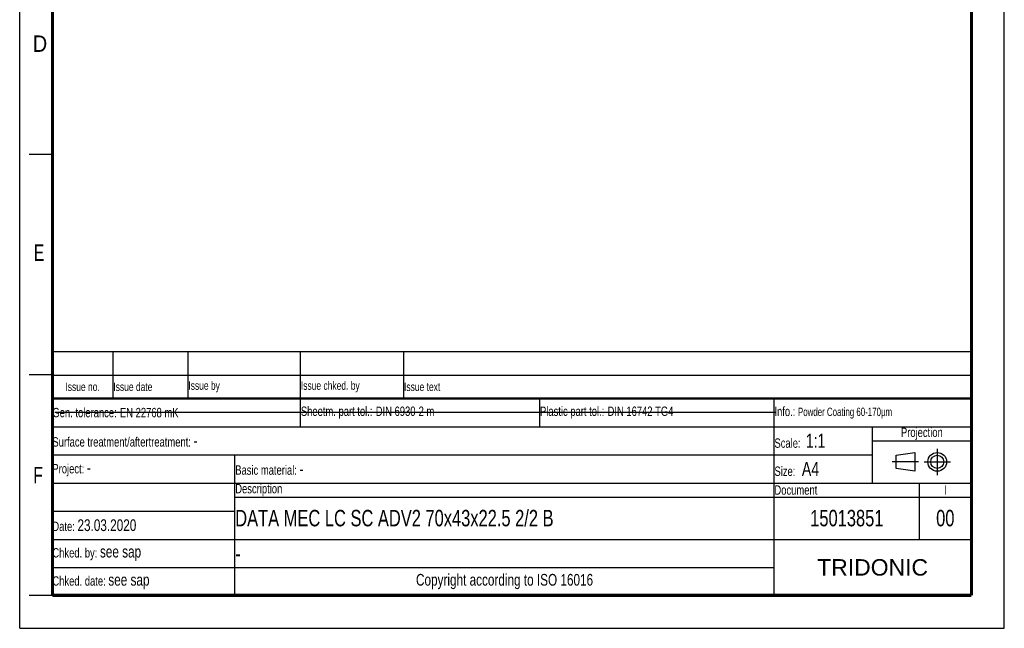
# Model space of a CAD drawing. Header units: millimetres. Extents: x 0 to 210, y 0 to 297.
# Tile 1 of 19: x 0 to 210, y 0 to 130. Entities that reach past the tile are written whole.
import ezdxf

# ---------------------------------------------------------------- set-up
doc = ezdxf.new("R2010")
doc.units = ezdxf.units.MM
doc.header["$LTSCALE"] = 19.36
doc.linetypes.add('CENTER', pattern=[0.6, 0.375, -0.075, 0.075, -0.075])
doc.layers.get('0').update_dxf_attribs({"linetype": 'CONTINUOUS'})
doc.layers.add('DEFAULT_1', color=7, linetype='CENTER')
doc.styles.add('TEXTSTYLE_2', font='txt', dxfattribs={"width": 0.75})
doc.styles.add('TEXTSTYLE_4', font='arial.ttf')

# ---------------------------------------------------------------- blocks, each defined once
blk = doc.blocks.new('PROJEKTIONSMETHODE_BL0', base_point=(192.31, 35.47))
at = {"color": 2, "linetype": 'Continuous'}
for p, q in [((186.91, 36.87), (190.91, 37.47)), ((186.91, 34.07), (186.91, 36.87)), ((190.91, 37.47), (190.91, 33.47)), ((190.91, 33.47), (186.91, 34.07))]:
    blk.add_line(p, q, dxfattribs=at)
for radius in [2, 1.4]:
    blk.add_circle((195.71, 35.47), radius, dxfattribs=at)
at = {"layer": 'DEFAULT_1', "color": 2, "linetype": 'CENTER'}
for p, q in [((195.71, 38.27), (195.71, 32.67)), ((191.71, 35.47), (186.11, 35.47)), ((192.91, 35.47), (198.5, 35.47))]:
    blk.add_line(p, q, dxfattribs=at)
blk = doc.blocks.new('*T10')
at = {"color": 0, "linetype": 'ByBlock', "lineweight": -2, "transparency": 16777216}
for p, q in [((0, 42), (196, 42)), ((0, 0), (0, 42)), ((53, 36), (53, 42)), ((104, 36), (104, 42)), ((154, 0), (154, 42)), ((196, 0), (196, 42)), ((0, 36), (196, 36)), ((175, 24), (175, 36)), ((175, 33), (196, 33)), ((0, 30), (175, 30)), ((39, 0), (39, 30)), ((0, 24), (196, 24)), ((185, 12), (185, 24)), ((39, 21), (196, 21)), ((0, 18), (39, 18)), ((0, 12), (196, 12)), ((0, 6), (154, 6)), ((0, 0), (196, 0))]:
    blk.add_line(p, q, dxfattribs=at)
at = {"color": 5, "linetype": 'Continuous', "transparency": 16777216}
for s, insert, char_height, width, attachment_point, style in [('Gen. tolerance:\\H2.5; \\H2.0;EN 22768 mK', (0.06, 39), 2, 52.88, 4, 'TEXTSTYLE_2'), ('Sheetm. part tol.:\\H2.5; \\H2.0;DIN 6930-2 m', (53.06, 39), 2, 50.88, 4, 'TEXTSTYLE_2'), ('Plastic part tol.:\\H2.5; \\H2.0;DIN 16742 TG4', (104.06, 39), 2, 49.88, 4, 'TEXTSTYLE_2'), ('Info.: \\H1.8;{\\W0.7;Powder Coating 60-170µm}', (154.06, 39), 2, 41.88, 4, 'TEXTSTYLE_2'), ('Projection', (185.5, 34.5), 2, 20.88, 5, 'TEXTSTYLE_2'), ('Surface treatment/aftertreatment: \\H2.5;-', (0.06, 33), 2, 153.88, 4, 'TEXTSTYLE_2'), ('Scale:  \\H3.0;1:1', (154.06, 33), 2, 20.88, 4, 'TEXTSTYLE_2'), ('Project: \\H2.5;-', (0.06, 27), 2, 38.88, 4, 'TEXTSTYLE_2'), ('Basic material: \\H2.5;-', (39.06, 27), 2, 114.88, 4, 'TEXTSTYLE_2'), ('Size: \\H3.0; A4', (154.06, 27), 2, 20.88, 4, 'TEXTSTYLE_2'), ('Description', (39.06, 22.5), 2, 114.88, 4, 'TEXTSTYLE_2'), ('Document', (154.06, 22.5), 2, 30.88, 4, 'TEXTSTYLE_2'), ('I', (190.5, 22.5), 2, 10.88, 5, 'TEXTSTYLE_2'), ('Date: \\H2.5;23.03.2020', (0.06, 15), 2, 38.88, 4, 'TEXTSTYLE_2'), ('Chked. by: \\H2.5;see sap', (0.06, 9), 2, 38.88, 4, 'TEXTSTYLE_2'), ('TRIDONIC', (175, 6), 3.5, 41.88, 5, 'TEXTSTYLE_4'), ('Copyright according to ISO 16016', (96.5, 3), 2.5, 114.88, 5, 'TEXTSTYLE_2'), ('Chked. date: \\H2.5;see sap', (0.06, 3), 2, 38.88, 4, 'TEXTSTYLE_2')]:
    blk.add_mtext(s, dxfattribs=dict(at, insert=insert, char_height=char_height, width=width, attachment_point=attachment_point, style=style))
at = {"color": 7, "linetype": 'Continuous', "transparency": 16777216, "char_height": 3.5, "style": 'TEXTSTYLE_2'}
for s, insert, width, attachment_point in [('DATA MEC LC SC ADV2 70x43x22.5 2/2 B', (39.06, 16.5), 114.88, 4), ('15013851', (169.5, 16.5), 30.88, 5), ('00', (190.5, 16.5), 10.88, 5), ('-', (39.06, 9), 114.88, 4)]:
    blk.add_mtext(s, dxfattribs=dict(at, insert=insert, width=width, attachment_point=attachment_point))
blk = doc.blocks.new('*T11')
at = {"color": 0, "linetype": 'ByBlock', "lineweight": -2, "transparency": 16777216}
for p, q in [((0, 10), (196, 10)), ((0, 0), (0, 10)), ((13, 0), (13, 10)), ((29, 0), (29, 10)), ((53, 0), (53, 10)), ((75, 0), (75, 10)), ((196, 0), (196, 10)), ((0, 5), (196, 5)), ((0, 0), (196, 0))]:
    blk.add_line(p, q, dxfattribs=at)
at = {"color": 5, "linetype": 'Continuous', "transparency": 16777216, "char_height": 1.8, "style": 'TEXTSTYLE_2'}
for s, insert, width, attachment_point in [('Issue no.', (6.5, 2.5), 12.88, 5), ('Issue date ', (13.06, 2.5), 15.88, 4), ('Issue by ', (29.06, 2.5), 23.88, 4), ('Issue chked. by', (53.06, 2.5), 21.88, 4), ('Issue text ', (75.06, 2.5), 120.88, 4)]:
    blk.add_mtext(s, dxfattribs=dict(at, insert=insert, width=width, attachment_point=attachment_point))

msp = doc.modelspace()

# ---------------------------------------------------------------- linework, layer by layer
at = {"color": 2, "linetype": 'Continuous'}
for p, q in [((0, 0), (0, 297)), ((210, 0), (210, 297)), ((7, 101), (2, 101)), ((7, 54), (2, 54)), ((7, 7), (2, 7)), ((0, 0), (210, 0))]:
    msp.add_line(p, q, dxfattribs=at)
at = {"color": 7, "linetype": 'Continuous'}
msp.add_line((7.46812, 46.04239), (161.26812, 46.04239), dxfattribs=at)
for points, const_width in [([(7, 7), (7, 290)], 0.7), ([(203, 7), (203, 290)], 0.7), ([(7, 49), (203, 49)], 0.5), ([(7, 7), (203, 7)], 0.7)]:
    msp.add_lwpolyline(points, dxfattribs=dict(at, const_width=const_width))

# ---------------------------------------------------------------- block references
for name, p in [('*T11', (6.91362, 48.96015)), ('*T10', (6.91355, 6.96013))]:
    msp.add_blockref(name, p)
at = {"color": 2, "linetype": 'Continuous'}
msp.add_blockref('PROJEKTIONSMETHODE_BL0', (192.30508, 35.46975), dxfattribs=at)

# ---------------------------------------------------------------- texts
at = {"color": 5, "linetype": 'Continuous', "style": 'TEXTSTYLE_2'}
for s, width, p in [('D', 0.904762, (2.80729, 122.85717)), ('E', 0.714286, (3.00245, 78.30247)), ('F', 0.714286, (2.92219, 30.89704))]:
    msp.add_text(s, height=3.5, dxfattribs=dict(at, width=width)).set_placement(p)

doc.saveas('drawing.dxf')
